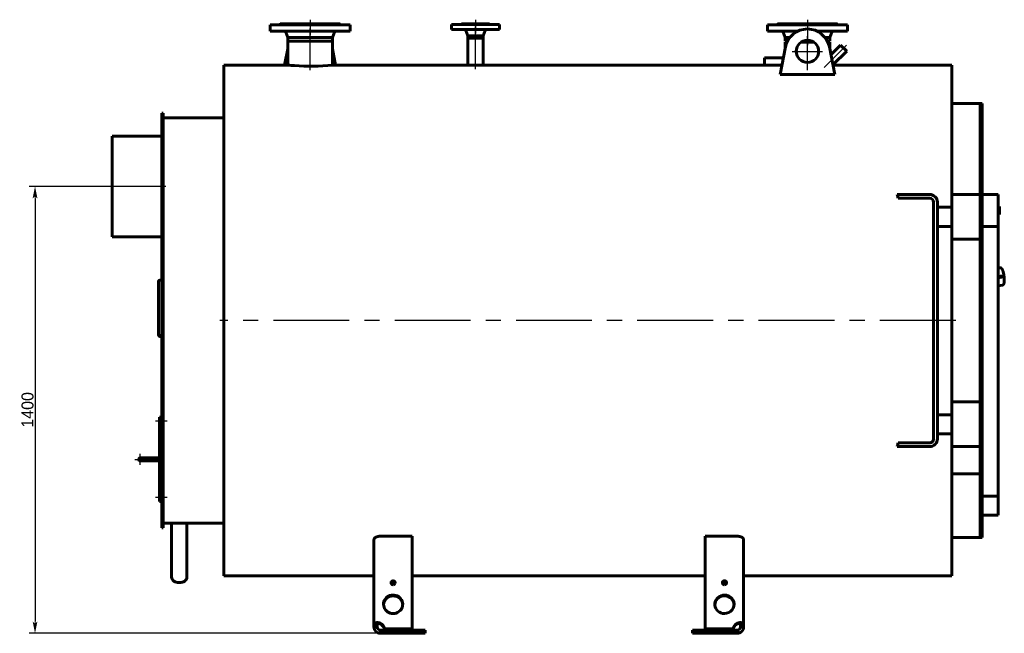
# Model space of a CAD drawing. Header units: millimetres. Extents: x 0 to 4528, y -168 to 841.
# Tile 3 of 6: x 1368 to 1779, y -127 to 129. Entities that reach past the tile are written whole.
import ezdxf

# ---------------------------------------------------------------- set-up
doc = ezdxf.new("R2010")
doc.units = ezdxf.units.MM
for name, pattern in [('CENTER_per1_scale0.029528', [1.5, 0.9375, -0.1875, 0.1875, -0.1875]), ('CENTER_per1_scale0.196850', [10, 6.25, -1.25, 1.25, -1.25]), ('CENTER_per1_scale0.228346', [11.6, 7.25, -1.45, 1.45, -1.45]), ('CENTER_per1_scale0.295276', [15, 9.375, -1.875, 1.875, -1.875]), ('CENTER_per1_scale0.393701', [20, 12.5, -2.5, 2.5, -2.5]), ('CENTER_per1_scale0.549103', [27.894428, 17.434017, -3.486803, 3.486803, -3.486803]), ('CENTER_per1_scale0.935039', [47.5, 29.6875, -5.9375, 5.9375, -5.9375]), ('CENTER_per2_scale0.688976', [35, 21.875, -4.375, 4.375, -4.375]), ('CENTER_per2_scale0.725384', [36.84949, 23.030931, -4.606186, 4.606186, -4.606186]), ('CENTER_per2_scale0.738733', [37.527612, 23.454757, -4.690951, 4.690951, -4.690951]), ('CENTER_per2d_scale0.997375', [50.666667, 31.666667, -6.333333, 6.333333, -6.333333]), ('CENTER_per3_scale0.695208', [35.31655, 22.072844, -4.414569, 4.414569, -4.414569]), ('CENTER_per3_scale0.712315', [36.185594, 22.615997, -4.523199, 4.523199, -4.523199]), ('CENTER_per4_scale0.762795', [38.75, 24.21875, -4.84375, 4.84375, -4.84375])]:
    doc.linetypes.add(name, pattern=pattern)
doc.styles.add('TextStyle_1', font='T-FLEX Type A.TTF', dxfattribs={"height": 5})
doc.dimstyles.new('DIM_ST_1', dxfattribs={"dimtxt": 5, "dimasz": 5, "dimexe": 2.5, "dimexo": 0, "dimtad": 1, "dimlfac": 7.5, "dimrnd": 0.01, "dimdsep": 46, "dimtxsty": 'TextStyle_1', "dimblk": 'Arrow_3_C7_Status', "dimcen": 0.09, "dimclrd": 7, "dimclre": 7, "dimclrt": 7, "dimazin": 0, "dimtfac": 1, "dimtdec": 0, "dimtmove": 0, "dimatfit": 0, "dimldrblk": 'NONE', "dimfxl": 1, "dimtvp": 1, "dimtolj": 1, "dimarcsym": 0})

# ---------------------------------------------------------------- blocks, each defined once
blk = doc.blocks.new('Arrow_3_C7_Status')
at = {"color": 7, "linetype": 'Continuous', "lineweight": 0}
blk.add_line((-1, 0), (-0.8, 0), dxfattribs=at)
at = {"color": 7}
blk.add_solid([(-1, -0.2), (0, 0), (-0.8, 0), (-1, 0.2)], dxfattribs=at)
blk = doc.blocks.new('*D7')
at = {"color": 7, "lineweight": -2}
for p, q in [((-186.32, 59.33), (-221.06, 59.33)), ((-218.56, 54.33), (-218.56, -122.33)), ((-72.58, -127.33), (-221.06, -127.33))]:
    blk.add_line(p, q, dxfattribs=at)
at = {"layer": 'Defpoints', "color": 0}
for p in [(-186.32, 59.33), (-218.56, -127.33), (-72.58, -127.33)]:
    blk.add_point(p, dxfattribs=at)
at = {"color": 7, "lineweight": -2, "xscale": 5, "yscale": 5, "zscale": 5}
for p, rotation in [((-218.56, 59.33), 90), ((-218.56, -127.33), 270)]:
    blk.add_blockref('Arrow_3_C7_Status', p, dxfattribs=dict(at, rotation=rotation))
at = {"color": 7, "insert": (-221.68, -34), "char_height": 5, "attachment_point": 5, "rotation": 90, "style": 'TextStyle_1'}
blk.add_mtext('\\A1;1400{\\H0.5x;\\S^ ;}', dxfattribs=at)
blk = doc.blocks.new('_None')
blk = doc.blocks.new('Проекция_1')
at = {"color": 7, "linetype": 'CENTER_per1_scale0.029528', "lineweight": 25}
for p, q in [((-103.6493, 129), (-103.6493, 125.4667)), ((-34.5826, 129), (-34.5826, 125.4667)), ((104.0841, 129), (104.0841, 125.4667))]:
    blk.add_line(p, q, dxfattribs=at)
at = {"color": 7, "linetype": 'CENTER_per1_scale0.393701', "lineweight": 25}
for p, q in [((-103.6493, 128.6), (-103.6493, 122.6)), ((104.0841, 128.6), (104.0841, 122.6))]:
    blk.add_line(p, q, dxfattribs=at)
at = {"color": 7, "linetype": 'CENTER_per1_scale0.295276', "lineweight": 25}
blk.add_line((-34.5826, 128.6), (-34.5826, 123.2667), dxfattribs=at)
at = {"color": 7, "linetype": 'Continuous', "lineweight": 60}
for p, q in [((-110.0273, 126.8), (-120.3159, 126.8)), ((-120.3159, 126.8), (-120.3159, 124.2667)), ((-110.0273, 124.2667), (-120.3159, 124.2667)), ((-116.3826, 126.9333), (-116.3826, 126.8)), ((-116.3826, 126.9333), (-108.5221, 126.9333)), ((-116.1826, 127.3333), (-108.4456, 127.3333)), ((-116.1826, 127.3333), (-116.1826, 127.1333)), ((-113.7851, 123.7193), (-112.9626, 121.6)), ((-86.9826, 126.8), (-110.0273, 126.8)), ((-86.9826, 124.2667), (-110.0273, 124.2667)), ((-108.5221, 126.9333), (-90.9159, 126.9333)), ((-108.4456, 127.3333), (-91.1159, 127.3333)), ((-94.3359, 121.6), (-93.5135, 123.7193)), ((-91.1159, 127.1333), (-91.1159, 127.3333)), ((-90.9159, 126.8), (-90.9159, 126.9333)), ((-86.9826, 124.2667), (-86.9826, 126.8)), ((-44.5826, 126.9333), (-24.5826, 126.9333)), ((-44.5826, 126.9333), (-44.5826, 124.9333)), ((-44.5826, 124.9333), (-24.5826, 124.9333)), ((-40.4493, 127.3333), (-28.7159, 127.3333)), ((-40.4493, 127.3333), (-40.4493, 127.1333)), ((-38.65, 124.4256), (-37.8026, 122.2667)), ((-31.3626, 122.2667), (-30.5152, 124.4256)), ((-28.7159, 127.1333), (-28.7159, 127.3333)), ((-24.5826, 124.9333), (-24.5826, 126.9333)), ((87.4174, 126.8), (110.4621, 126.8)), ((87.4174, 126.8), (87.4174, 124.2667)), ((87.4174, 124.2667), (100.1969, 124.2667)), ((91.3507, 126.9333), (91.3507, 126.8)), ((91.3507, 126.9333), (108.9569, 126.9333)), ((91.5507, 127.3333), (108.8804, 127.3333)), ((91.5507, 127.3333), (91.5507, 127.1333)), ((93.9483, 123.7193), (94.7707, 121.6)), ((107.9712, 124.2667), (110.4621, 124.2667)), ((108.8804, 127.3333), (116.6174, 127.3333)), ((108.9569, 126.9333), (116.8174, 126.9333)), ((120.7507, 126.8), (110.4621, 126.8)), ((120.7507, 124.2667), (110.4621, 124.2667)), ((113.3974, 121.6), (114.2199, 123.7193)), ((116.6174, 127.1333), (116.6174, 127.3333)), ((116.8174, 126.8), (116.8174, 126.9333)), ((120.7507, 124.2667), (120.7507, 126.8)), ((-112.9626, 121.6), (-112.9626, 120)), ((-112.9626, 121.6), (-107.2133, 121.6)), ((-112.9626, 120), (-107.2133, 120)), ((-110.2348, 120), (-112.9626, 120)), ((-112.9626, 120), (-112.9626, 110)), ((-94.3359, 120), (-110.2348, 120)), ((-107.2133, 121.6), (-94.3359, 121.6)), ((-107.2133, 120), (-94.3359, 120)), ((-94.3359, 120), (-94.3359, 121.6)), ((-94.3359, 110), (-94.3359, 120)), ((-37.8026, 122.2667), (-37.8026, 121.3333)), ((-37.8026, 122.2667), (-31.3626, 122.2667)), ((-37.8026, 121.3333), (-31.3626, 121.3333)), ((-31.3626, 121.3333), (-37.8026, 121.3333)), ((-37.8026, 121.3333), (-37.8026, 110)), ((-31.3626, 121.3333), (-31.3626, 122.2667)), ((-31.3626, 110), (-31.3626, 121.3333)), ((94.7707, 121.6), (94.7707, 120)), ((94.7707, 121.6), (96.7865, 121.6)), ((94.7707, 120), (95.7586, 120)), ((95.5677, 119.6), (94.7707, 119.6)), ((94.7707, 119.6), (94.7707, 116.7981)), ((106.7665, 119.6), (101.4016, 119.6)), ((102.0889, 120), (106.0792, 120)), ((111.3816, 121.6), (113.3974, 121.6)), ((112.4096, 120), (113.3974, 120)), ((113.3974, 119.6), (112.6005, 119.6)), ((113.3974, 120), (113.3974, 121.6)), ((113.3974, 116.7981), (113.3974, 119.6)), ((-112.9626, 116.7981), (-114.3096, 110)), ((-92.9889, 110), (-94.3359, 116.7981)), ((94.9287, 117.5955), (92.6461, 106.0757)), ((115.522, 106.0757), (113.2394, 117.5955)), ((117.9323, 118.4044), (113.8817, 114.3538)), ((114.7206, 110.1204), (120.4685, 115.8682)), ((117.9323, 118.4044), (120.4685, 115.8682)), ((86.1041, 113.1267), (86.1041, 109.9933)), ((94.0432, 113.1267), (86.1041, 113.1267)), ((-139.6493, 110), (-139.6493, -103.3333)), ((-112.9626, 110), (-139.6493, 110)), ((-37.8026, 110), (-94.3359, 110)), ((86.1041, 110), (-31.3626, 110)), ((93.4224, 109.9933), (86.1041, 109.9933)), ((164.3507, 110), (114.7444, 110)), ((164.3507, 110), (164.3507, 50.6667)), ((115.522, 106.0757), (92.6461, 106.0757)), ((176.2174, 94), (164.3507, 94)), ((176.2174, 56), (176.2174, 94)), ((176.2174, 56), (176.2174, 94)), ((177.0174, 94), (176.2174, 94)), ((177.0174, 56), (177.0174, 94)), ((-165.6493, 83.6649), (-165.6493, 90)), ((-164.9826, 90), (-165.6493, 90)), ((-164.9826, 83.6649), (-164.9826, 90)), ((-139.6493, 88), (-164.9826, 88)), ((-165.6493, 83.6649), (-165.6493, 83.1776)), ((-165.6493, 76.5109), (-165.6493, 83.1776)), ((-165.6493, 83.1776), (-164.9826, 83.1776)), ((-164.9826, 83.6649), (-164.9826, 83.1776)), ((-164.9826, 76.5109), (-164.9826, 83.1776)), ((-186.3159, 80.3333), (-165.6493, 80.3333)), ((-186.3159, 38.3333), (-186.3159, 80.3333)), ((-165.6493, 70.7237), (-165.6493, 76.5109)), ((-164.9826, 70.7237), (-164.9826, 76.5109)), ((-165.6493, 65.9101), (-165.6493, 70.7237)), ((-164.9826, 70.7237), (-164.9826, 65.9101)), ((-165.6493, 65.9101), (-165.6493, -83.3333)), ((-164.9826, 65.9101), (-164.9826, -83.3333)), ((141.6111, 56), (147.6787, 56)), ((141.9405, 54.4), (147.6787, 54.4)), ((147.6787, 56), (150.8049, 56)), ((150.8049, 54.4), (147.6787, 54.4)), ((155.1507, 56), (150.8049, 56)), ((155.1507, 54.4), (150.8049, 54.4)), ((176.2174, 56), (164.3507, 56)), ((176.2174, 56), (176.2174, 37.3333)), ((177.0174, 56), (176.2174, 56)), ((176.2174, 56), (176.2174, 37.3333)), ((177.0174, 56), (177.0174, 42.6667)), ((183.6841, 56), (177.0174, 56)), ((177.0174, 56), (177.0174, 37.3333)), ((183.6841, 42.6667), (183.6841, 56)), ((156.7507, 52.8), (156.7507, -46.1333)), ((158.3507, 52.8), (158.3507, -46.1333)), ((158.3507, 50.6667), (164.3507, 50.6667)), ((164.3507, 42.6667), (164.3507, 50.6667)), ((184.2441, 51.0142), (183.6841, 51.0142)), ((184.2441, 47.6804), (184.2441, 51.0142)), ((184.2441, 51.008), (184.2441, 51.008)), ((184.2441, 47.6804), (183.6841, 47.6804)), ((183.6841, 47.6726), (184.2441, 47.6726)), ((184.2441, 47.6761), (184.2441, 47.6782)), ((184.2441, 47.673), (184.2441, 47.6761)), ((164.3507, 42.6667), (158.3507, 42.6667)), ((164.3507, 42.6667), (164.3507, -36)), ((177.0174, 42.6667), (183.6841, 42.6667)), ((183.6841, -69.9879), (183.6841, 42.6667)), ((-186.3159, 38.3333), (-165.6493, 38.3333)), ((164.3507, 37.3333), (176.2174, 37.3333)), ((176.2174, -30.6667), (176.2174, 37.3333)), ((177.0174, 37.3333), (176.2174, 37.3333)), ((176.2174, 37.3333), (176.2174, 3.3333)), ((177.0174, 37.3333), (177.0174, 3.3333)), ((184.5836, 25.3798), (183.6841, 25.2593)), ((185.7489, 21.9655), (183.6841, 21.6889)), ((183.6841, 21.2274), (185.8077, 21.5119)), ((185.7807, 21.967), (185.7555, 21.9661)), ((185.7681, 21.9667), (185.7844, 21.967)), ((185.8257, 21.517), (185.8539, 21.5284)), ((185.8872, 21.756), (185.9062, 21.6019)), ((185.9098, 21.9153), (185.9301, 21.7626)), ((-166.9826, 19.7009), (-166.9826, -2.3026)), ((-165.6493, 20.1853), (-166.3159, 20.1853)), ((183.6841, 17.8604), (185.5574, 18.1114)), ((176.2174, 3.3333), (176.2174, -30.6667)), ((177.0174, 3.3333), (177.0174, -30.6667)), ((-166.9826, -2.675), (-166.9826, -2.3026)), ((-166.3159, -2.952), (-165.6493, -2.952)), ((-166.3159, -3.3082), (-165.6493, -3.3082)), ((164.3507, -30.6667), (176.2174, -30.6667)), ((176.2174, -49.3333), (176.2174, -30.6667)), ((176.2174, -49.3333), (176.2174, -30.6667)), ((177.0174, -30.6667), (176.2174, -30.6667)), ((177.0174, -49.3333), (177.0174, -30.6667)), ((-166.5826, -38.3333), (-166.5826, -37)), ((-166.5826, -37), (-165.9159, -37)), ((-165.9159, -37), (-165.9159, -38.3333)), ((158.3507, -36), (164.3507, -36)), ((164.3507, -44), (164.3507, -36)), ((-166.5826, -38.3333), (-166.5826, -71)), ((-165.6493, -38), (-165.9159, -38)), ((-165.9159, -71), (-165.9159, -38.3333)), ((-165.9159, -39.3333), (-165.6493, -39.3333)), ((164.3507, -44), (158.3507, -44)), ((164.3507, -44), (164.3507, -103.3333)), ((141.6111, -49.3333), (147.6787, -49.3333)), ((141.9405, -47.7333), (147.6787, -47.7333)), ((147.6787, -47.7333), (150.8049, -47.7333)), ((150.8049, -49.3333), (147.6787, -49.3333)), ((155.1507, -47.7333), (150.8049, -47.7333)), ((155.1507, -49.3333), (150.8049, -49.3333)), ((176.2174, -49.3333), (164.3507, -49.3333)), ((176.2174, -60.7777), (176.2174, -49.3333)), ((176.2174, -49.3333), (176.2174, -87.3333)), ((177.0174, -49.3333), (176.2174, -49.3333)), ((177.0174, -49.3333), (177.0174, -87.3333)), ((-172.9159, -54), (-174.5826, -54)), ((-174.5826, -55.3333), (-172.9159, -55.3333)), ((-166.5826, -54), (-172.9159, -54)), ((-166.5826, -54), (-172.9159, -54)), ((-172.9159, -55.3333), (-166.5826, -55.3333)), ((164.3507, -60.7777), (176.2174, -60.7777)), ((164.3507, -60.7777), (176.2174, -60.7777)), ((176.2174, -60.7777), (176.2174, -87.3333)), ((-166.5826, -72.3333), (-166.5826, -71)), ((-165.9159, -72.3333), (-166.5826, -72.3333)), ((-165.6493, -70), (-165.9159, -70)), ((-165.9159, -71), (-165.9159, -72.3333)), ((-165.9159, -71.3333), (-165.6493, -71.3333)), ((177.0174, -78.0328), (177.0174, -69.9879)), ((177.0174, -69.9879), (183.6841, -69.9879)), ((183.6841, -69.9879), (183.6841, -78.0328)), ((183.6841, -78.0328), (177.0174, -78.0328)), ((-164.9826, -81.3333), (-161.5159, -81.3333)), ((-161.5159, -81.3333), (-158.3159, -81.3333)), ((-161.5159, -81.3333), (-161.5159, -103.9136)), ((-158.3159, -81.3333), (-155.1159, -81.3333)), ((-155.1159, -81.3333), (-139.6493, -81.3333)), ((-155.1159, -81.3333), (-155.1159, -103.9136)), ((-165.6493, -83.3333), (-164.9826, -83.3333)), ((-76.9826, -123.8042), (-76.9826, -88.235)), ((-60.9826, -86.7768), (-74.3159, -86.7768)), ((-60.9826, -86.7768), (-60.9826, -125.5261)), ((74.7507, -86.7768), (61.4174, -86.7768)), ((61.4174, -125.5261), (61.4174, -86.7768)), ((77.4174, -88.235), (77.4174, -123.8042)), ((164.3507, -87.3333), (176.2174, -87.3333)), ((176.2174, -87.3333), (177.0174, -87.3333)), ((-158.3164, -106.1764), (-158.3164, -106.1764)), ((-158.3155, -106.1764), (-158.3155, -106.1764)), ((-139.6493, -103.3333), (-76.9826, -103.3333)), ((-60.9826, -103.3333), (61.4174, -103.3333)), ((77.4174, -103.3333), (164.3507, -103.3333)), ((-74.3159, -123.4591), (-74.3159, -123.114)), ((74.7507, -123.4591), (74.7507, -123.114)), ((-76.9826, -123.8042), (-76.9826, -124.6667)), ((-76.9826, -123.8042), (-75.6493, -123.8042)), ((-76.9826, -124.6667), (-75.6493, -124.6667)), ((-75.6493, -123.8042), (-75.6493, -124.6667)), ((-74.3159, -126), (-72.5829, -126)), ((-74.3159, -126), (-74.3159, -127.3333)), ((-74.3159, -127.3333), (-72.5829, -127.3333)), ((-72.5829, -125.8712), (-72.5829, -125.5261)), ((-60.9826, -125.5261), (-72.5829, -125.5261)), ((-60.9826, -125.8712), (-72.5829, -125.8712)), ((-72.5829, -126), (-72.5829, -127.3333)), ((-55.6493, -126), (-72.5829, -126)), ((-72.5829, -127.3333), (-55.6493, -127.3333)), ((-60.9826, -125.5261), (-60.9826, -125.8712)), ((-55.6493, -127.3333), (-55.6493, -126)), ((56.0841, -126), (56.0841, -127.3333)), ((73.0177, -126), (56.0841, -126)), ((56.0841, -127.3333), (73.0177, -127.3333)), ((61.4174, -125.5261), (61.4174, -125.8712)), ((73.0177, -125.5261), (61.4174, -125.5261)), ((73.0177, -125.8712), (61.4174, -125.8712)), ((73.0177, -125.8712), (73.0177, -125.5261)), ((73.0177, -126), (74.7507, -126)), ((73.0177, -127.3333), (73.0177, -126)), ((73.0177, -127.3333), (74.7507, -127.3333)), ((74.7507, -126), (74.7507, -127.3333)), ((76.0841, -124.6667), (76.0841, -123.8042)), ((77.4174, -123.8042), (76.0841, -123.8042)), ((77.4174, -124.6667), (76.0841, -124.6667)), ((77.4174, -124.6667), (77.4174, -123.8042))]:
    blk.add_line(p, q, dxfattribs=at)
at = {"color": 7, "linetype": 'CENTER_per3_scale0.695208', "lineweight": 25}
blk.add_line((-103.6493, 107.926), (-103.6493, 125.3859), dxfattribs=at)
at = {"color": 7, "linetype": 'CENTER_per3_scale0.712315', "lineweight": 25}
blk.add_line((-34.5826, 108.2847), (-34.5826, 126.0923), dxfattribs=at)
at = {"color": 7, "linetype": 'CENTER_per1_scale0.549103', "lineweight": 25}
blk.add_line((104.0841, 125.3859), (104.0841, 118.3333), dxfattribs=at)
at = {"color": 7, "linetype": 'CENTER_per2_scale0.688976', "lineweight": 25}
for p, q in [((104.0841, 109.448), (104.0841, 122.1147)), ((97.7507, 115.7813), (110.4174, 115.7813))]:
    blk.add_line(p, q, dxfattribs=at)
at = {"color": 7, "linetype": 'CENTER_per2_scale0.738733', "lineweight": 25}
blk.add_line((104.0841, 107.926), (104.0841, 121.2667), dxfattribs=at)
at = {"color": 7, "linetype": 'CENTER_per2_scale0.725384', "lineweight": 25}
blk.add_line((111.0735, 109.0094), (120.3789, 118.3148), dxfattribs=at)
at = {"color": 7, "linetype": 'CENTER_per4_scale0.762795', "lineweight": 25}
blk.add_line((-163.9826, 59.3333), (-187.9826, 59.3333), dxfattribs=at)
at = {"color": 7, "linetype": 'CENTER_per2d_scale0.997375', "lineweight": 25}
blk.add_line((166.0174, 3.3333), (-141.3159, 3.3333), dxfattribs=at)
at = {"color": 7, "linetype": 'CENTER_per1_scale0.228346', "lineweight": 25}
for p, q in [((-163.3693, -38.6667), (-168.2493, -38.6667)), ((-163.3693, -70.6667), (-168.2493, -70.6667))]:
    blk.add_line(p, q, dxfattribs=at)
at = {"color": 7, "linetype": 'CENTER_per1_scale0.196850', "lineweight": 25}
for p, q in [((-174.5826, -57), (-174.5826, -52.3333)), ((-176.9159, -54.6667), (-172.2493, -54.6667))]:
    blk.add_line(p, q, dxfattribs=at)
at = {"color": 7, "linetype": 'CENTER_per1_scale0.935039', "lineweight": 25}
blk.add_line((-174.5826, -54.6667), (-164.9159, -54.6667), dxfattribs=at)
at = {"color": 7, "lineweight": 60, "flags": 128}
for points in [[(185.5573, 18.1114), (185.5596, 18.1117), (185.5959, 18.1179), (185.6316, 18.1264), (185.6665, 18.1372), (185.7005, 18.1501), (185.7335, 18.1651), (185.7656, 18.182), (185.7966, 18.2009), (185.8266, 18.2217), (185.8556, 18.2443), (185.8836, 18.2688), (185.9107, 18.2952), (185.9369, 18.3237), (185.9624, 18.3544), (185.9872, 18.3875), (186.0114, 18.4233), (186.0351, 18.462), (186.0582, 18.504), (186.0806, 18.5493), (186.1023, 18.5979), (186.1229, 18.6495), (186.1424, 18.7035), (186.1605, 18.7595), (186.1773, 18.8169), (186.1927, 18.8755), (186.207, 18.9354), (186.2201, 18.9964), (186.2322, 19.0585), (186.2433, 19.1218), (186.2535, 19.1864), (186.2628, 19.2522), (186.2713, 19.3192), (186.279, 19.3874), (186.2859, 19.4569), (186.2921, 19.5276), (186.2975, 19.5996), (186.3022, 19.6728), (186.3062, 19.7471), (186.3095, 19.8227), (186.3121, 19.8993), (186.3141, 19.9771), (186.3153, 20.0559), (186.3159, 20.1358), (186.3159, 20.2167), (186.3151, 20.2985), (186.3138, 20.3812), (186.3117, 20.4648), (186.3091, 20.5492), (186.3058, 20.6344), (186.3018, 20.7203), (186.2972, 20.8069), (186.292, 20.8941), (186.2862, 20.9818), (186.2798, 21.07), (186.2727, 21.1587), (186.2651, 21.2478), (186.2568, 21.3373), (186.248, 21.427), (186.2385, 21.5169), (186.2285, 21.607), (186.218, 21.6973), (186.2068, 21.7875), (186.1951, 21.8778), (186.1829, 21.968), (186.1701, 22.0581), (186.1567, 22.148), (186.1429, 22.2377), (186.1285, 22.327), (186.1136, 22.416), (186.0983, 22.5046), (186.0824, 22.5927), (186.066, 22.6803), (186.0492, 22.7674), (186.032, 22.8537), (186.0142, 22.9394), (185.996, 23.0244), (185.9774, 23.1085), (185.9584, 23.1918), (185.939, 23.2742), (185.9191, 23.3557), (185.8989, 23.4361), (185.8782, 23.5155), (185.8572, 23.5939), (185.8358, 23.6711), (185.8141, 23.7471), (185.792, 23.8219), (185.7695, 23.8954), (185.7467, 23.9677), (185.7235, 24.0386), (185.7, 24.1082), (185.6761, 24.1765), (185.6518, 24.2433), (185.6272, 24.3087), (185.6022, 24.3726), (185.5769, 24.4352), (185.5511, 24.4962), (185.5248, 24.5558), (185.4981, 24.6139), (185.4708, 24.6706), (185.4429, 24.7258), (185.4144, 24.7796), (185.3851, 24.832), (185.3549, 24.883), (185.3237, 24.9325), (185.2914, 24.9807), (185.2578, 25.0272), (185.2228, 25.072), (185.1867, 25.1145), (185.1498, 25.1541), (185.1166, 25.1866), (185.0837, 25.2159), (185.0509, 25.2424), (185.0183, 25.2663), (184.9857, 25.2876), (184.9529, 25.3067), (184.92, 25.3236), (184.8832, 25.3399), (184.8462, 25.3537), (184.809, 25.3649), (184.7716, 25.3736), (184.7342, 25.3798), (184.6967, 25.3835), (184.6619, 25.3848), (184.65, 25.3847)], [(185.8623, 21.5842), (185.8608, 21.5594), (185.8563, 21.5469), (185.8493, 21.5355), (185.8401, 21.526), (185.8294, 21.5188), (185.8209, 21.5163)], [(-166.3159, 20.1853), (-166.3813, 20.183), (-166.446, 20.176), (-166.5095, 20.1646), (-166.5711, 20.1487), (-166.6302, 20.1284), (-166.6863, 20.1041), (-166.7389, 20.0759), (-166.7873, 20.044), (-166.8313, 20.0089), (-166.8702, 19.9707), (-166.9039, 19.93), (-166.9319, 19.887), (-166.9539, 19.8421), (-166.9698, 19.7958), (-166.9794, 19.7486), (-166.9826, 19.7009)], [(-166.9826, -2.3026), (-166.9794, -2.3661), (-166.9698, -2.4291), (-166.9539, -2.4909), (-166.9319, -2.5508), (-166.9039, -2.6084), (-166.8702, -2.6631), (-166.8313, -2.7143), (-166.7873, -2.7616), (-166.7389, -2.8044), (-166.6863, -2.8424), (-166.6302, -2.8752), (-166.5711, -2.9025), (-166.5095, -2.924), (-166.446, -2.9395), (-166.3813, -2.9489), (-166.3159, -2.952)], [(-166.9826, -2.675), (-166.9794, -2.737), (-166.9698, -2.7984), (-166.9539, -2.8586), (-166.9319, -2.9171), (-166.9039, -2.9732), (-166.8702, -3.0265), (-166.8313, -3.0764), (-166.7873, -3.1225), (-166.7389, -3.1643), (-166.6863, -3.2013), (-166.6302, -3.2333), (-166.5711, -3.2599), (-166.5095, -3.2809), (-166.446, -3.296), (-166.3813, -3.3051), (-166.3159, -3.3082)], [(-76.9826, -88.235), (-76.9782, -88.1534), (-76.9651, -88.0718), (-76.9432, -87.9905), (-76.9117, -87.9075), (-76.8711, -87.8253), (-76.8216, -87.7443), (-76.765, -87.6668), (-76.7002, -87.591), (-76.6274, -87.517), (-76.5442, -87.443), (-76.4529, -87.3715), (-76.3538, -87.3028), (-76.2521, -87.2402), (-76.1438, -87.1805), (-76.0294, -87.1242), (-75.905, -87.0698), (-75.7746, -87.0193), (-75.6389, -86.9731), (-75.5081, -86.9341), (-75.3732, -86.899), (-75.2349, -86.8682), (-75.0889, -86.8409), (-74.9401, -86.8183), (-74.789, -86.8005), (-74.6722, -86.7901), (-74.5546, -86.7827), (-74.4354, -86.7783), (-74.3159, -86.7768)], [(74.7507, -86.7768), (74.8935, -86.7789), (75.036, -86.7853), (75.1774, -86.796), (75.3217, -86.8114), (75.4641, -86.8312), (75.6041, -86.8553), (75.7374, -86.8827), (75.8678, -86.9139), (75.9947, -86.9489), (76.1212, -86.9885), (76.2434, -87.0318), (76.361, -87.0786), (76.4728, -87.1282), (76.5795, -87.1809), (76.6806, -87.2365), (76.7785, -87.2963), (76.8702, -87.3588), (76.9553, -87.4236), (77.0348, -87.4916), (77.1073, -87.5617), (77.1725, -87.6335), (77.2317, -87.7089), (77.283, -87.7857), (77.3261, -87.8637), (77.3537, -87.9243), (77.3764, -87.9855), (77.3941, -88.0469), (77.407, -88.1095), (77.4148, -88.1723), (77.4174, -88.235)], [(-74.3159, -123.114), (-74.4495, -123.0652), (-74.5842, -123.0218), (-74.7194, -122.9837), (-74.8585, -122.9502), (-74.9972, -122.9222), (-75.1348, -122.9), (-75.2664, -122.8838), (-75.396, -122.8729), (-75.5231, -122.8671), (-75.6512, -122.8666), (-75.7757, -122.8714), (-75.8961, -122.8816), (-76.0038, -122.8958), (-76.1074, -122.9144), (-76.2063, -122.9375), (-76.3028, -122.9657), (-76.3939, -122.9985), (-76.4791, -123.0357), (-76.5549, -123.0753), (-76.6249, -123.1189), (-76.6889, -123.1662), (-76.7482, -123.2186), (-76.801, -123.275), (-76.847, -123.335), (-76.8883, -123.4024), (-76.9221, -123.4737), (-76.9483, -123.5488), (-76.9675, -123.6301), (-76.9789, -123.7153), (-76.9826, -123.8042)], [(-74.3159, -123.4591), (-74.4002, -123.3979), (-74.4877, -123.3423), (-74.5773, -123.293), (-74.6684, -123.2508), (-74.7426, -123.2223), (-74.8172, -123.1988), (-74.8915, -123.1805), (-74.9648, -123.1677), (-75.0363, -123.1607), (-75.1117, -123.1598), (-75.1843, -123.1659), (-75.253, -123.1789), (-75.3169, -123.1986), (-75.3702, -123.2224), (-75.4192, -123.2515), (-75.4636, -123.2855), (-75.503, -123.3242), (-75.5379, -123.3683), (-75.5678, -123.4168), (-75.5928, -123.4693), (-75.6128, -123.5253), (-75.6293, -123.5901), (-75.6407, -123.6585), (-75.6472, -123.73), (-75.6493, -123.8042)], [(77.4174, -123.8042), (77.4143, -123.7237), (77.4051, -123.6462), (77.3894, -123.5718), (77.3666, -123.4988), (77.3369, -123.4292), (77.3003, -123.3632), (77.256, -123.2998), (77.2046, -123.2403), (77.1461, -123.1849), (77.0785, -123.1319), (77.0036, -123.0834), (76.9219, -123.0396), (76.8398, -123.003), (76.752, -122.9705), (76.659, -122.9422), (76.5579, -122.9177), (76.4518, -122.8978), (76.3411, -122.8827), (76.2311, -122.8728), (76.1176, -122.8673), (76.001, -122.8663), (75.8783, -122.8701), (75.7529, -122.8788), (75.6256, -122.8925), (75.4988, -122.9108), (75.3707, -122.9339), (75.2421, -122.9619), (75.1098, -122.9956), (74.9775, -123.0346), (74.846, -123.0786), (74.7507, -123.114)], [(76.0841, -123.8042), (76.0814, -123.7204), (76.0729, -123.64), (76.0581, -123.5638), (76.0366, -123.4924), (76.0139, -123.4388), (75.9861, -123.3887), (75.9532, -123.3427), (75.9154, -123.3012), (75.8727, -123.2647), (75.8204, -123.2307), (75.7623, -123.203), (75.6991, -123.1818), (75.6316, -123.1676), (75.5669, -123.1608), (75.4992, -123.1596), (75.4293, -123.1641), (75.358, -123.1742), (75.2841, -123.1901), (75.2094, -123.2115), (75.1345, -123.2382), (75.0603, -123.2697), (74.9804, -123.3096), (74.9017, -123.3547), (74.825, -123.4047), (74.7507, -123.4591)]]:
    blk.add_lwpolyline(points, dxfattribs=at)
at = {"color": 7, "linetype": 'Continuous', "lineweight": 60}
blk.add_circle((104.0841, 115.7813), 4.6667, dxfattribs=at)
for centre, radius, start, end in [((-116.3826, 127.1333), 0.2, 270, 0), ((-114.7795, 123.3333), 1.0667, 21.210996, 61.044976), ((-92.5191, 123.3333), 1.0667, 118.955024, 158.789004), ((-90.9159, 127.1333), 0.2, 180, 270), ((-40.6493, 127.1333), 0.2, 270, 0), ((-39.3947, 124.1333), 0.8, 21.430007, 90), ((-29.7705, 124.1333), 0.8, 90, 158.569993), ((-28.5159, 127.1333), 0.2, 179.999995, 270), ((91.3507, 127.1333), 0.2, 270, 0.000019), ((92.9539, 123.3333), 1.0667, 21.210996, 61.044976), ((104.0841, 115.7813), 9.3333, 11.207913, 168.792087), ((115.2143, 123.3333), 1.0667, 118.955024, 158.789004), ((116.8174, 127.1333), 0.2, 179.999981, 270), ((-103.6644, 216.261), 106.6671, 264.999135, 266.468479), ((-103.6467, 216.2599), 106.6671, 266.458963, 275.007595), ((-34.5826, 216.6203), 106.6689, 268.270392, 271.729846), ((-58.717, 13.9181), 204.7003, 11.406092, 11.863329), ((155.1507, 52.8), 3.2, 359.999995, 90), ((155.1507, 52.8), 1.6, 0.000005, 90), ((184.6564, 24.8678), 0.517, 90.702226, 98.083351), ((185.7578, 21.8995), 0.0667, 91.952445, 97.63074), ((168.7034, 19.5528), 17.23, 6.741467, 7.838065), ((185.7989, 21.578), 0.0667, 277.63074, 291.901417), ((168.899, 19.579), 17.0814, 6.741467, 7.838065), ((186.0413, 20.9018), 0.868, 97.359871, 100.222817), ((-58.717, -7.2515), 204.7003, 348.136671, 348.593908), ((155.1507, -46.1333), 1.6, 270, 0.000005), ((155.1507, -46.1333), 3.2, 270, 0.000005), ((-174.5826, -54.6667), 0.6667, 90, 179.99999), ((-174.5826, -54.6667), 0.6667, 179.99999, 270), ((-158.3159, -165.2879), 84.0035, 88.044817, 91.955633), ((-74.316, -124.6668), 2.6666, 179.998025, 270.001975), ((-74.3158, -124.6665), 1.3335, 180.006163, 269.993837), ((74.7508, -124.6668), 2.6666, 269.998025, 0.001975), ((74.7506, -124.6665), 1.3335, 270.006163, 359.993837)]:
    blk.add_arc(centre, radius, start, end, dxfattribs=at)
for centre, major_axis, ratio, start_param, end_param in [((185.0529, 21.7432), (0.4911, -3.6656), 0.22414388, 1.54425182, 1.58627286), ((185.1032, 21.75), (0.4867, -3.6328), 0.22414387, 1.50222989, 1.54425179), ((-158.3159, -103.9136), (3.2, 0), 0.70710678, 3.14159265, 4.71238898), ((-158.3159, -103.9136), (3.2, 0), 0.70710678, 4.71238898, 6.28318531), ((-68.9826, -106.2076), (0.8667, 0), 0.96592583, 6.02138592, 10.99557429), ((-68.9826, -106.5527), (0.8667, 0), 0.96592583, 0.2076028, 2.93398986), ((-68.9826, -106.2076), (0.8667, 0), 0.96592583, 4.71238898, 6.02138592), ((69.4174, -106.2076), (0.8667, 0), 0.96592583, 0.26179939, 4.71238898), ((69.4174, -106.5527), (0.8667, 0), 0.96592583, 0.26179939, 2.93398986), ((69.4174, -106.2076), (0.8667, 0), 0.96592583, 4.71238898, 6.54498469), ((69.4174, -106.5527), (-0.8667, 0), 0.96592583, 3.34919545, 3.40339204), ((-68.9826, -115.2229), (4, 0), 0.96592583, 6.02138592, 10.99557429), ((-68.9826, -115.568), (4, 0), 0.96592583, 0.04467306, 3.0969196), ((69.4174, -115.2229), (4, 0), 0.96592583, 0.26179939, 4.71238898), ((69.4174, -115.568), (4, 0), 0.96592583, 0.26179939, 3.0969196), ((69.4174, -115.2229), (4, 0), 0.96592583, 4.71238898, 6.5449847), ((69.4174, -115.568), (4, 0), 0.96592583, 0.04467306, 0.26179939), ((-68.9826, -115.2229), (4, 0), 0.96592583, 4.71238898, 6.02138592), ((-75.8867, -125.9538), (3.3333, 0), 0.96592583, 0.13323417, 1.08010144), ((76.3215, -125.9538), (-3.3333, 0), 0.96592583, 5.20308387, 6.14995114), ((-75.8867, -126.2989), (3.3333, 0), 0.96592583, 0.13323417, 1.08010144), ((76.3215, -126.2989), (-3.3333, 0), 0.96592583, 5.20308387, 6.14995114)]:
    blk.add_ellipse(centre, major_axis=major_axis, ratio=ratio, start_param=start_param, end_param=end_param, dxfattribs=at)
dim = blk.add_linear_dim(base=(-218.56, -127.3333), p1=(-186.3159, 59.3333), p2=(-72.5829, -127.3333), angle=270, text='<>{\\H0.5x;\\S^ ;}', dimstyle='DIM_ST_1')
dim.commit()
dim.dimension.update_dxf_attribs({"geometry": '*D7', "text_midpoint": (-218.56, -34), "dimtype": 160})

msp = doc.modelspace()

# ---------------------------------------------------------------- block references
msp.add_blockref('Проекция_1', (1592.83, 0))

doc.saveas('drawing.dxf')
